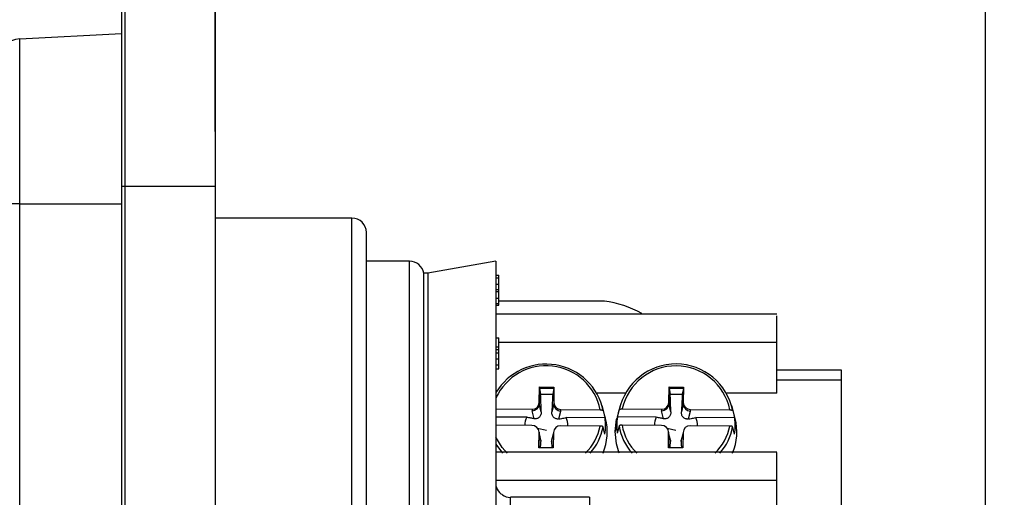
# Model space of a CAD drawing. Header units: inches. Extents: x 0 to 33, y 0 to 25.5.
# Tile 6 of 13: x 18.9 to 21.6, y 13.4 to 14.7. Entities that reach past the tile are written whole.
import ezdxf

# ---------------------------------------------------------------- set-up
doc = ezdxf.new("R2010")
doc.units = ezdxf.units.IN
doc.header["$LTSCALE"] = 3
doc.header["$MEASUREMENT"] = 0
doc.linetypes.add('SLD-Solid', pattern=[0])
doc.layers.add('DIMENSIONS', color=140, linetype='SLD-Solid', lineweight=25)
doc.styles.add('SLDTEXTSTYLE0', font='GOTHIC.TTF', dxfattribs={"width": 0.913})
doc.dimstyles.new('SLDDIMSTYLE0', dxfattribs={"dimtxt": 0.375, "dimasz": 0.45, "dimexe": 0, "dimexo": 0.0625, "dimgap": 0.09375, "dimtad": 0, "dimtih": 1, "dimtoh": 1, "dimrnd": 1e-09, "dimzin": 12, "dimdsep": 46, "dimtxsty": 'SLDTEXTSTYLE0', "dimsah": 1, "dimcen": 0.09, "dimadec": 0, "dimazin": 3, "dimtfac": 1, "dimtofl": 0, "dimtmove": 0, "dimatfit": 3, "dimfxl": 0, "dimfrac": 2, "dimtolj": 1, "dimtzin": 12, "dimarcsym": 0})

# ---------------------------------------------------------------- blocks, each defined once
blk = doc.blocks.new('_D_9')
at = {"layer": 'DIMENSIONS'}
for p, q in [((19.4533, 14.4083), (19.4533, 17.84)), ((21.5596, 12.7106), (21.5596, 17.84)), ((19.4533, 17.465), (21.5596, 17.465)), ((21.5596, 17.465), (22.5213, 17.465)), ((22.9645, 17.4621), (22.8502, 17.4621)), ((22.8502, 17.4621), (22.8502, 16.8668)), ((23.9343, 17.4621), (24.0485, 17.4621)), ((24.0485, 17.4621), (24.0485, 16.8668)), ((22.8502, 16.8668), (22.9645, 16.8668)), ((24.0485, 16.8668), (23.9343, 16.8668))]:
    blk.add_line(p, q, dxfattribs=at)
for points in [[(19.4533, 17.465), (19.9033, 17.375), (19.9033, 17.555)], [(21.5596, 17.465), (21.1096, 17.555), (21.1096, 17.375)]]:
    blk.add_solid(points, dxfattribs=at)
at = {"layer": 'DIMENSIONS', "char_height": 0.375, "attachment_point": 1, "style": 'SLDTEXTSTYLE0'}
for s, insert in [('2.11', (22.9645, 18.0173)), ('53.5', (22.9645, 17.3458))]:
    blk.add_mtext(s, dxfattribs=dict(at, insert=insert))

msp = doc.modelspace()

# ---------------------------------------------------------------- linework, layer by layer
for p, q in [((19.4533, 14.7898), (19.4533, 14.2583)), ((19.1974, 14.7692), (19.1974, 14.2583)), ((19.2068, 14.2583), (19.2068, 14.7791)), ((18.9187, 14.6617), (19.1974, 14.6763)), ((18.9187, 14.2111), (18.9187, 14.6617)), ((19.1974, 14.2583), (19.1974, 10.8961)), ((19.2068, 14.2583), (19.1974, 14.2583)), ((19.4533, 14.2583), (19.2068, 14.2583)), ((19.2068, 10.8961), (19.2068, 14.2583)), ((19.4533, 14.2583), (19.4533, 10.8961)), ((18.9187, 14.2111), (18.8628, 14.2111)), ((18.9187, 10.9434), (18.9187, 14.2111)), ((18.9187, 14.2111), (19.1974, 14.2111)), ((19.8273, 14.1717), (19.4533, 14.1717)), ((19.8273, 11.1402), (19.8273, 14.1717)), ((19.8667, 11.1796), (19.8667, 14.1323)), ((19.9848, 14.0536), (19.8667, 14.0536)), ((19.9848, 11.2583), (19.9848, 14.0536)), ((20.221, 14.0536), (20.0344, 14.0207)), ((20.221, 14.0536), (20.221, 13.9043)), ((20.0344, 14.0207), (20.0236, 14.0207)), ((20.0236, 11.2912), (20.0236, 14.0207)), ((20.0344, 14.0207), (20.0344, 11.2912)), ((20.221, 14.0159), (20.2289, 14.0159)), ((20.221, 14.0086), (20.2289, 14.0086)), ((20.221, 13.9909), (20.2289, 13.9909)), ((20.221, 13.9763), (20.2289, 13.9763)), ((20.221, 13.9712), (20.2289, 13.9712)), ((20.221, 13.9705), (20.2289, 13.9705)), ((20.221, 13.9528), (20.2289, 13.9528)), ((20.2289, 13.9705), (20.2289, 13.9712)), ((20.221, 13.9383), (20.2289, 13.9383)), ((20.221, 13.9338), (20.2289, 13.9338)), ((20.5173, 13.9444), (20.2289, 13.9444)), ((20.221, 13.9043), (20.221, 13.516)), ((20.221, 13.8442), (20.2289, 13.8442)), ((20.2289, 13.8199), (20.2289, 13.8442)), ((20.221, 13.8199), (20.2289, 13.8199)), ((20.221, 13.812), (20.2289, 13.812)), ((20.2289, 13.8321), (20.9887, 13.8321)), ((20.2289, 13.812), (20.2289, 13.8199)), ((20.2289, 13.8032), (20.2289, 13.8113)), ((20.9887, 13.6924), (20.9887, 13.8321)), ((20.221, 13.8032), (20.2289, 13.8032)), ((20.221, 13.7863), (20.2289, 13.7863)), ((20.221, 13.7706), (20.2289, 13.7706)), ((20.221, 13.7595), (20.2289, 13.7595)), ((21.1659, 13.7553), (20.9887, 13.7553)), ((21.1659, 13.7294), (21.1659, 13.7553)), ((20.3395, 13.6671), (20.3399, 13.7097)), ((20.3399, 13.7056), (20.3395, 13.6631)), ((20.3399, 13.7097), (20.3793, 13.7093)), ((20.3399, 13.7097), (20.3399, 13.7056)), ((20.3399, 13.7056), (20.3431, 13.6902)), ((20.3793, 13.7053), (20.3399, 13.7056)), ((20.3793, 13.7051), (20.3761, 13.6899)), ((20.3793, 13.7093), (20.3789, 13.6668)), ((20.6939, 13.6671), (20.6943, 13.7097)), ((20.6943, 13.7056), (20.6939, 13.6631)), ((20.6943, 13.7097), (20.7336, 13.7093)), ((20.6943, 13.7097), (20.6943, 13.7056)), ((20.6943, 13.7056), (20.6974, 13.6902)), ((20.7336, 13.7053), (20.6943, 13.7056)), ((20.7336, 13.7051), (20.7304, 13.6899)), ((20.7336, 13.7093), (20.7332, 13.6668)), ((20.9887, 13.7294), (21.1659, 13.7294)), ((21.1659, 13.2485), (21.1659, 13.7294)), ((20.5742, 13.6924), (20.4977, 13.6924)), ((20.9887, 13.6924), (20.8521, 13.6924)), ((20.221, 13.6497), (20.3197, 13.6488)), ((20.3395, 13.6631), (20.3395, 13.6671)), ((20.3449, 13.6421), (20.3395, 13.6631)), ((20.3789, 13.6628), (20.3735, 13.6419)), ((20.3789, 13.6668), (20.3789, 13.6628)), ((20.5205, 13.6237), (20.5111, 13.6593)), ((20.5608, 13.6593), (20.5515, 13.6237)), ((20.5662, 13.6497), (20.674, 13.6488)), ((20.6939, 13.6631), (20.6939, 13.6671)), ((20.6992, 13.6421), (20.6939, 13.6631)), ((20.7332, 13.6628), (20.7279, 13.6419)), ((20.7332, 13.6668), (20.7332, 13.6628)), ((20.8748, 13.6237), (20.8655, 13.6593)), ((20.305, 13.6267), (20.221, 13.6274)), ((20.3197, 13.6488), (20.3197, 13.6445)), ((20.3252, 13.6229), (20.3197, 13.6445)), ((20.3929, 13.6223), (20.3984, 13.6438)), ((20.3984, 13.6438), (20.3984, 13.6481)), ((20.3984, 13.6481), (20.5062, 13.6472)), ((20.5193, 13.6249), (20.4131, 13.6258)), ((20.6593, 13.6267), (20.5531, 13.6276)), ((20.674, 13.6488), (20.674, 13.6445)), ((20.6795, 13.6229), (20.674, 13.6445)), ((20.7472, 13.6223), (20.7527, 13.6438)), ((20.7527, 13.6438), (20.7527, 13.6481)), ((20.7527, 13.6481), (20.8606, 13.6472)), ((20.8736, 13.6249), (20.7674, 13.6258)), ((20.3192, 13.6044), (20.221, 13.6053)), ((20.3347, 13.5971), (20.3588, 13.5919)), ((20.5058, 13.6028), (20.398, 13.6037)), ((20.5512, 13.6054), (20.5466, 13.5875)), ((20.6736, 13.6044), (20.5657, 13.6053)), ((20.6891, 13.5971), (20.7132, 13.5919)), ((20.8601, 13.6028), (20.7523, 13.6037)), ((20.3383, 13.5432), (20.3387, 13.5857)), ((20.3387, 13.5817), (20.3384, 13.5432)), ((20.3387, 13.5857), (20.3387, 13.5817)), ((20.3438, 13.5644), (20.3387, 13.5841)), ((20.3387, 13.5817), (20.3441, 13.5607)), ((20.3728, 13.5605), (20.3781, 13.5812)), ((20.3781, 13.5833), (20.3731, 13.5639)), ((20.3781, 13.5854), (20.3777, 13.5429)), ((20.6927, 13.5432), (20.6931, 13.5857)), ((20.6931, 13.5817), (20.6927, 13.5432)), ((20.6931, 13.5857), (20.6931, 13.5817)), ((20.6981, 13.5644), (20.6931, 13.5841)), ((20.6931, 13.5817), (20.6984, 13.5607)), ((20.7271, 13.5605), (20.7324, 13.5812)), ((20.7324, 13.5833), (20.7274, 13.5639)), ((20.7324, 13.5854), (20.732, 13.5429)), ((20.221, 13.5532), (20.2388, 13.5288)), ((20.3777, 13.5429), (20.3383, 13.5432)), ((20.3435, 13.5643), (20.3441, 13.5607)), ((20.3728, 13.5605), (20.3734, 13.5638)), ((20.732, 13.5429), (20.6927, 13.5432)), ((20.6978, 13.5643), (20.6984, 13.5607)), ((20.7271, 13.5605), (20.7277, 13.5638)), ((20.221, 13.516), (20.221, 12.3815)), ((20.221, 13.4548), (20.9887, 13.4548)), ((20.9887, 13.2115), (20.9887, 13.4548)), ((20.4769, 13.4079), (20.2604, 13.4079)), ((20.2604, 12.8961), (20.2604, 13.4079)), ((20.4769, 13.4079), (20.4769, 12.8961))]:
    msp.add_line(p, q)
at = {"flags": 128}
for points in [[(20.5142, 13.6447), (20.517, 13.6337), (20.5193, 13.6249)], [(20.5466, 13.5875), (20.5508, 13.6212), (20.5515, 13.6237)], [(20.5531, 13.6276), (20.556, 13.6387), (20.5582, 13.6473)], [(20.8685, 13.6447), (20.8713, 13.6337), (20.8736, 13.6249)], [(20.5188, 13.5805), (20.516, 13.5916), (20.5137, 13.6003)], [(20.5578, 13.6029), (20.555, 13.592), (20.5527, 13.5832)], [(20.8732, 13.5805), (20.8703, 13.5916), (20.8681, 13.6003)], [(20.2517, 13.5288), (20.238, 13.5441), (20.221, 13.5728)], [(20.5581, 13.5288), (20.5502, 13.5539), (20.5466, 13.5875)]]:
    msp.add_lwpolyline(points, dxfattribs=at)
for centre, radius, start, end in [((18.9218, 14.6027), 0.0591, 93, 180), ((19.8273, 14.1323), 0.0394, 0, 90), ((19.9848, 14.0142), 0.0394, 9.4492, 90), ((20.483, 13.6707), 0.2759, 60.325, 82.8455), ((20.358, 13.6128), 0.1594, 11.5191, 149.235), ((20.3583, 13.6166), 0.1511, 11.6972, 155.2822), ((20.7131, 13.6144), 0.1583, 11.024, 167.9917), ((20.7131, 13.617), 0.1505, 11.5745, 167.4412), ((20.3204, 13.6679), 0.0191, 267.7958, 357.5977), ((20.398, 13.6672), 0.0191, 181.2695, 271.2461), ((20.6747, 13.6679), 0.0191, 267.7958, 357.5977), ((20.7523, 13.6672), 0.0191, 181.2695, 271.2461), ((20.3525, 13.604), 0.0526, 154.4228, 179.3859), ((20.3652, 13.604), 0.0525, 359.515, 24.4805), ((20.3776, 13.5861), 0.1477, 337.1909, 14.7615), ((20.3776, 13.6041), 0.1432, 350.5224, 8.3629), ((20.6944, 13.604), 0.1433, 170.525, 179.4398), ((20.7068, 13.604), 0.0526, 154.4228, 179.3859), ((20.7196, 13.604), 0.0525, 359.515, 24.4805), ((20.7318, 13.5861), 0.1479, 337.2092, 14.7432), ((20.732, 13.6041), 0.1432, 350.5224, 8.3629), ((20.3197, 13.5853), 0.0191, 1.2695, 91.2461), ((20.3972, 13.5846), 0.0191, 87.7958, 177.5977), ((20.3705, 13.628), 0.1376, 313.8952, 349.4588), ((20.3718, 13.6253), 0.1441, 317.9586, 349.9968), ((20.6943, 13.6041), 0.1432, 179.4447, 188.3626), ((20.6999, 13.6252), 0.1438, 188.8841, 222.0704), ((20.7013, 13.6279), 0.1374, 189.4326, 226.1275), ((20.674, 13.5853), 0.0191, 1.2695, 91.2461), ((20.7516, 13.5846), 0.0191, 87.7958, 177.5977), ((20.7248, 13.628), 0.1376, 313.896, 349.458), ((20.7262, 13.6253), 0.144, 317.9496, 350.0059), ((20.2604, 13.4472), 0.0394, 236.6711, 270)]:
    msp.add_arc(centre, radius, start, end)
for centre, major_axis, ratio, start_param, end_param in [((20.3198, 13.663), (0.0195, 0.0025), 0.937797, 4.586, 6.156796), ((20.3986, 13.6623), (0.0195, -0.0025), 0.938062, 3.250228, 4.821024), ((20.6742, 13.663), (0.0195, 0.0025), 0.937797, 4.586, 6.156796), ((20.7529, 13.6623), (0.0195, -0.0025), 0.938062, 3.250228, 4.821024)]:
    msp.add_ellipse(centre, major_axis=major_axis, ratio=ratio, start_param=start_param, end_param=end_param)
for points, knots in [([(20.2289, 14.0086), (20.2289, 14.011), (20.2289, 14.0128), (20.2289, 14.0153), (20.2289, 14.0159), (20.2289, 14.0159)], [0, 0, 0, 0, 1, 1, 2, 2, 2, 2]), ([(20.2289, 13.9909), (20.2289, 13.9944), (20.2289, 13.9977), (20.2289, 14.0037), (20.2289, 14.0063), (20.2289, 14.0086)], [0, 0, 0, 0, 1, 1, 2, 2, 2, 2]), ([(20.2289, 13.9763), (20.2289, 13.9778), (20.2289, 13.9798), (20.2289, 13.9845), (20.2289, 13.9874), (20.2289, 13.9909)], [0, 0, 0, 0, 1, 1, 2, 2, 2, 2]), ([(20.2289, 13.9712), (20.2289, 13.9716), (20.2289, 13.9721), (20.2289, 13.9736), (20.2289, 13.9748), (20.2289, 13.9763)], [0, 0, 0, 0, 1, 1, 2, 2, 2, 2]), ([(20.2289, 13.9528), (20.2289, 13.9572), (20.2289, 13.961), (20.2289, 13.9675), (20.2289, 13.9696), (20.2289, 13.9705)], [0, 0, 0, 0, 1, 1, 2, 2, 2, 2]), ([(20.2289, 13.9383), (20.2289, 13.94), (20.2289, 13.942), (20.2289, 13.9468), (20.2289, 13.9496), (20.2289, 13.9528)], [0, 0, 0, 0, 1, 1, 2, 2, 2, 2]), ([(20.2289, 13.9338), (20.2289, 13.9338), (20.2289, 13.9342), (20.2289, 13.9356), (20.2289, 13.9368), (20.2289, 13.9383)], [0, 0, 0, 0, 1, 1, 2, 2, 2, 2]), ([(20.9887, 13.9084), (20.8729, 13.9084), (20.617, 13.9084), (20.3611, 13.9084), (20.221, 13.9084)], [0, 0, 0, 0, 0.452479, 1, 1, 1, 1]), ([(20.9887, 13.8321), (20.9887, 13.8347), (20.9887, 13.8396), (20.9887, 13.8518), (20.9887, 13.8592), (20.9887, 13.8745), (20.9887, 13.8821), (20.9887, 13.8954), (20.9887, 13.9009), (20.9887, 13.9043)], [0, 0, 0, 0, 0.25, 0.25, 0.5, 0.5, 0.75, 0.75, 1, 1, 1, 1]), ([(20.2289, 13.7863), (20.2289, 13.7889), (20.2289, 13.7917), (20.2289, 13.7974), (20.2289, 13.8003), (20.2289, 13.8032)], [0, 0, 0, 0, 1, 1, 2, 2, 2, 2]), ([(20.2289, 13.7706), (20.2289, 13.7733), (20.2289, 13.776), (20.2289, 13.7812), (20.2289, 13.7838), (20.2289, 13.7863)], [0, 0, 0, 0, 1, 1, 2, 2, 2, 2]), ([(20.2289, 13.7596), (20.2289, 13.7596), (20.2289, 13.7592), (20.2289, 13.7605), (20.2289, 13.764), (20.2289, 13.7683), (20.2289, 13.7706)], [0, 0, 0, 0, 0.015894, 0.302757, 0.634814, 1, 1, 1, 1]), ([(20.3449, 13.6421), (20.3447, 13.6465), (20.3445, 13.6518), (20.3441, 13.6628), (20.344, 13.667), (20.3436, 13.677), (20.3434, 13.6829), (20.3431, 13.6902)], [0, 0, 0, 0, 0.5, 0.5, 0.75, 0.75, 1, 1, 1, 1]), ([(20.3761, 13.6899), (20.3757, 13.6826), (20.3754, 13.6768), (20.3749, 13.6667), (20.3746, 13.6625), (20.3741, 13.6516), (20.3738, 13.6463), (20.3735, 13.6419)], [0, 0, 0, 0, 0.25, 0.25, 0.5, 0.5, 1, 1, 1, 1]), ([(20.6992, 13.6421), (20.6991, 13.6465), (20.6989, 13.6518), (20.6984, 13.6628), (20.6983, 13.667), (20.6979, 13.677), (20.6977, 13.6829), (20.6974, 13.6902)], [0, 0, 0, 0, 0.5, 0.5, 0.75, 0.75, 1, 1, 1, 1]), ([(20.7304, 13.6899), (20.73, 13.6826), (20.7297, 13.6768), (20.7292, 13.6667), (20.729, 13.6625), (20.7284, 13.6516), (20.7281, 13.6463), (20.7279, 13.6419)], [0, 0, 0, 0, 0.25, 0.25, 0.5, 0.5, 1, 1, 1, 1]), ([(20.5582, 13.6473), (20.5583, 13.6475), (20.5584, 13.6478), (20.559, 13.6483), (20.5597, 13.6487), (20.561, 13.6492), (20.5631, 13.6496), (20.5651, 13.6497), (20.5662, 13.6497)], [0, 0, 0, 0, 0.121414, 0.245252, 0.371598, 0.500523, 0.723414, 1, 1, 1, 1]), ([(20.3252, 13.6229), (20.3227, 13.6234), (20.3199, 13.6239), (20.3133, 13.6251), (20.3096, 13.6258), (20.305, 13.6267)], [0, 0, 0, 0, 0.5, 0.5, 1, 1, 1, 1]), ([(20.3449, 13.6421), (20.3449, 13.6412), (20.3449, 13.6394), (20.3445, 13.6367), (20.3438, 13.6337), (20.3423, 13.6303), (20.3398, 13.627), (20.3365, 13.6245), (20.3329, 13.623), (20.329, 13.6224), (20.3265, 13.6227), (20.3252, 13.6229)], [0, 0, 0, 0, 0.086323, 0.16696, 0.243181, 0.374056, 0.496372, 0.619856, 0.745965, 0.867388, 1, 1, 1, 1]), ([(20.3929, 13.6223), (20.392, 13.6222), (20.3903, 13.622), (20.3877, 13.6221), (20.3848, 13.6227), (20.3816, 13.6241), (20.3784, 13.6267), (20.3759, 13.63), (20.3744, 13.6338), (20.3735, 13.6378), (20.3735, 13.6405), (20.3735, 13.6419)], [0, 0, 0, 0, 0.0901083, 0.1739995, 0.2542625, 0.3803619, 0.5038368, 0.6260944, 0.7570097, 0.8727934, 1, 1, 1, 1]), ([(20.3929, 13.6223), (20.3954, 13.6227), (20.3982, 13.6232), (20.4048, 13.6243), (20.4085, 13.625), (20.4131, 13.6258)], [0, 0, 0, 0, 0.5, 0.5, 1, 1, 1, 1]), ([(20.5062, 13.6472), (20.5068, 13.6472), (20.5079, 13.6472), (20.5094, 13.647), (20.5106, 13.6467), (20.5121, 13.6463), (20.5136, 13.6457), (20.514, 13.645), (20.5142, 13.6447)], [0, 0, 0, 0, 0.145771, 0.277979, 0.39661, 0.501659, 0.755762, 1, 1, 1, 1]), ([(20.6795, 13.6229), (20.677, 13.6234), (20.6742, 13.6239), (20.6676, 13.6251), (20.6639, 13.6258), (20.6593, 13.6267)], [0, 0, 0, 0, 0.5, 0.5, 1, 1, 1, 1]), ([(20.6992, 13.6421), (20.6992, 13.6412), (20.6992, 13.6394), (20.6989, 13.6367), (20.6981, 13.6337), (20.6966, 13.6303), (20.6941, 13.627), (20.6909, 13.6245), (20.6872, 13.623), (20.6834, 13.6224), (20.6808, 13.6227), (20.6795, 13.6229)], [0, 0, 0, 0, 0.086323, 0.16696, 0.243181, 0.374056, 0.496372, 0.619856, 0.745965, 0.867388, 1, 1, 1, 1]), ([(20.7472, 13.6223), (20.7463, 13.6222), (20.7446, 13.622), (20.742, 13.6221), (20.7391, 13.6227), (20.7359, 13.6241), (20.7327, 13.6267), (20.7302, 13.63), (20.7287, 13.6338), (20.7279, 13.6378), (20.7279, 13.6405), (20.7279, 13.6419)], [0, 0, 0, 0, 0.0901083, 0.1739995, 0.2542625, 0.3803619, 0.5038368, 0.6260944, 0.7570097, 0.8727934, 1, 1, 1, 1]), ([(20.7472, 13.6223), (20.7497, 13.6227), (20.7525, 13.6232), (20.7591, 13.6243), (20.7628, 13.625), (20.7674, 13.6258)], [0, 0, 0, 0, 0.5, 0.5, 1, 1, 1, 1]), ([(20.8606, 13.6472), (20.8611, 13.6472), (20.8622, 13.6472), (20.8637, 13.647), (20.8649, 13.6467), (20.8664, 13.6463), (20.8679, 13.6457), (20.8683, 13.645), (20.8685, 13.6447)], [0, 0, 0, 0, 0.1457705, 0.2779791, 0.3966102, 0.5016595, 0.755762, 1, 1, 1, 1]), ([(20.5137, 13.6003), (20.5137, 13.6004), (20.5135, 13.6008), (20.513, 13.6012), (20.5122, 13.6017), (20.511, 13.6022), (20.5089, 13.6027), (20.5069, 13.6028), (20.5058, 13.6028)], [0, 0, 0, 0, 0.121414, 0.245252, 0.371598, 0.500523, 0.723414, 1, 1, 1, 1]), ([(20.5657, 13.6053), (20.5652, 13.6053), (20.5641, 13.6053), (20.5626, 13.6052), (20.5614, 13.6049), (20.5599, 13.6046), (20.5584, 13.6039), (20.558, 13.6033), (20.5578, 13.6029)], [0, 0, 0, 0, 0.145771, 0.277979, 0.39661, 0.501659, 0.755762, 1, 1, 1, 1]), ([(20.8681, 13.6003), (20.868, 13.6004), (20.8679, 13.6008), (20.8673, 13.6012), (20.8666, 13.6017), (20.8653, 13.6022), (20.8632, 13.6027), (20.8612, 13.6028), (20.8601, 13.6028)], [0, 0, 0, 0, 0.121414, 0.245252, 0.371598, 0.500523, 0.723414, 1, 1, 1, 1]), ([(20.3427, 13.5432), (20.3429, 13.5459), (20.3434, 13.5517), (20.3438, 13.5576), (20.3441, 13.5607)], [0, 0, 0, 0, 0.467343, 1, 1, 1, 1]), ([(20.3728, 13.5605), (20.373, 13.5562), (20.3733, 13.5503), (20.3737, 13.5445), (20.3738, 13.5429)], [0, 0, 0, 0, 0.726782, 1, 1, 1, 1]), ([(20.697, 13.5432), (20.6972, 13.5459), (20.6977, 13.5517), (20.6982, 13.5576), (20.6984, 13.5607)], [0, 0, 0, 0, 0.467343, 1, 1, 1, 1]), ([(20.7271, 13.5605), (20.7273, 13.5562), (20.7277, 13.5503), (20.728, 13.5445), (20.7281, 13.5429)], [0, 0, 0, 0, 0.726782, 1, 1, 1, 1]), ([(20.9887, 13.5311), (20.8729, 13.5311), (20.617, 13.5311), (20.3611, 13.5311), (20.221, 13.5311)], [0, 0, 0, 0, 0.452479, 1, 1, 1, 1]), ([(20.9887, 13.516), (20.9887, 13.5193), (20.9887, 13.526), (20.9887, 13.5306), (20.9887, 13.5307), (20.9887, 13.5308)], [0, 0, 0, 0, 0.3922582, 0.7853135, 1, 1, 1, 1]), ([(20.9887, 13.4548), (20.9887, 13.459), (20.9887, 13.4691), (20.9887, 13.4869), (20.9887, 13.4933), (20.9887, 13.5054), (20.9887, 13.5111), (20.9887, 13.516)], [0, 0, 0, 0, 0.5, 0.5, 0.75, 0.75, 1, 1, 1, 1]), ([(20.221, 13.4393), (20.2226, 13.4331), (20.2249, 13.4245), (20.2358, 13.4167), (20.2389, 13.4145)], [0, 0, 0, 0, 0.718198, 1, 1, 1, 1])]:
    msp.add_open_spline(points, degree=3, knots=knots)
for points in [[(20.3431, 13.6902), (20.3543, 13.6895), (20.3649, 13.6894), (20.3761, 13.6899)], [(20.6974, 13.6902), (20.7087, 13.6895), (20.7192, 13.6894), (20.7304, 13.6899)]]:
    msp.add_open_spline(points, degree=3)

# ---------------------------------------------------------------- dimensions: what is measured, and where the dimension line sits
at = {"layer": 'DIMENSIONS'}
dim = msp.add_linear_dim(base=(21.5596, 17.465), p1=(19.4533, 14.2583), p2=(21.5596, 12.5606), dimstyle='SLDDIMSTYLE0', dxfattribs=at)
dim.commit()
dim.dimension.update_dxf_attribs({"geometry": '_D_9', "text_midpoint": (23.4494, 17.465), "dimtype": 160})

doc.saveas('drawing.dxf')
